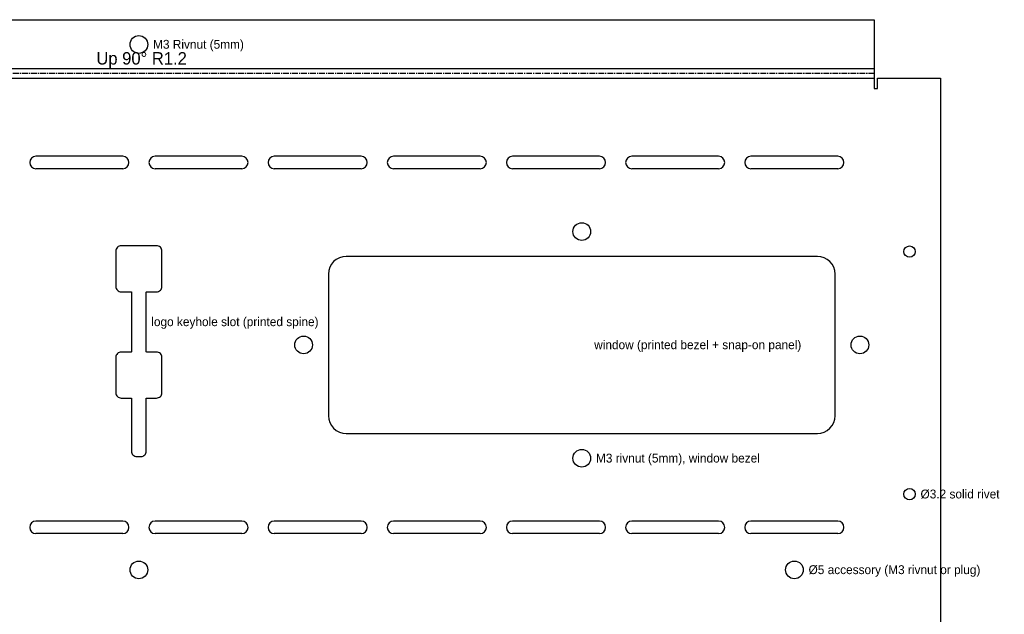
# Model space of a CAD drawing. Header units: millimetres. Extents: x -409 to 433, y -214 to 332.
# Tile 3 of 3: x -34 to 244, y 164 to 332. Entities that reach past the tile are written whole.
import ezdxf

# ---------------------------------------------------------------- set-up
doc = ezdxf.new("R2010")
doc.units = ezdxf.units.MM
doc.linetypes.add('CENTER2', pattern=[2.541, 1.587, -0.318, 0.318, -0.318])
for name, color, linetype in [('Bend Center', 1, 'CENTER2'), ('Bend Notes', 3, 'CONTINUOUS'), ('Leaders', 5, 'CONTINUOUS'), ('Visible', 7, 'CONTINUOUS'), ('Visible Narrow', 8, 'CONTINUOUS')]:
    doc.layers.add(name, color=color, linetype=linetype)

msp = doc.modelspace()

# ---------------------------------------------------------------- linework, layer by layer
at = {"layer": 'Bend Center'}
msp.add_line((207.5, 316.7715), (-207.5, 316.7715), dxfattribs=at)
at = {"layer": 'Visible'}
for p, q in [((-207.5, 331.9287), (207.5, 331.9287)), ((207.5, 331.9287), (207.5, 318.6287)), ((207.5, 318.6287), (207.5, 318.1287)), ((207.5, 318.1287), (207.5, 315.4143)), ((207.5, 315.4143), (207.5, 312.5143)), ((208.5, 312.5143), (208.5, 315.4143)), ((208.5, 315.4143), (226.2, 315.4143)), ((226.2, 315.4143), (226.2, 149.5143)), ((207.5, 312.5143), (208.5, 312.5143)), ((-4.5682, 293.3643), (-29.0682, 293.3643)), ((29.0682, 293.3643), (4.5682, 293.3643)), ((62.7045, 293.3643), (38.2045, 293.3643)), ((96.3409, 293.3643), (71.8409, 293.3643)), ((129.9773, 293.3643), (105.4773, 293.3643)), ((163.6136, 293.3643), (139.1136, 293.3643)), ((197.25, 293.3643), (172.75, 293.3643)), ((-4.5682, 289.8643), (-29.0682, 289.8643)), ((29.0682, 289.8643), (4.5682, 289.8643)), ((62.7045, 289.8643), (38.2045, 289.8643)), ((96.3409, 289.8643), (71.8409, 289.8643)), ((129.9773, 289.8643), (105.4773, 289.8643)), ((163.6136, 289.8643), (139.1136, 289.8643)), ((197.25, 289.8643), (172.75, 289.8643)), ((-6.4712, 266.907), (-6.5, 266.6143)), ((-6.3858, 267.1884), (-6.4712, 266.907)), ((-6.2472, 267.4477), (-6.3858, 267.1884)), ((-6.0607, 267.675), (-6.2472, 267.4477)), ((-5.8334, 267.8615), (-6.0607, 267.675)), ((-5.574, 268.0002), (-5.8334, 267.8615)), ((-5.2926, 268.0855), (-5.574, 268.0002)), ((-5, 268.1143), (-5.2926, 268.0855)), ((5, 268.1143), (-5, 268.1143)), ((5.2926, 268.0855), (5, 268.1143)), ((5.574, 268.0002), (5.2926, 268.0855)), ((5.8334, 267.8615), (5.574, 268.0002)), ((6.0607, 267.675), (5.8334, 267.8615)), ((6.2472, 267.4477), (6.0607, 267.675)), ((6.3858, 267.1884), (6.2472, 267.4477)), ((6.4712, 266.907), (6.3858, 267.1884)), ((6.5, 266.6143), (6.4712, 266.907)), ((-6.5, 266.6143), (-6.5, 256.6143)), ((6.5, 256.6143), (6.5, 266.6143)), ((55.7221, 264.2717), (54.9645, 263.6499)), ((56.5866, 264.7337), (55.7221, 264.2717)), ((57.5245, 265.0183), (56.5866, 264.7337)), ((58.5, 265.1143), (57.5245, 265.0183)), ((191.5, 265.1143), (58.5, 265.1143)), ((192.4755, 265.0183), (191.5, 265.1143)), ((193.4134, 264.7337), (192.4755, 265.0183)), ((194.2779, 264.2717), (193.4134, 264.7337)), ((195.0355, 263.6499), (194.2779, 264.2717)), ((53.8806, 262.0278), (53.5961, 261.0898)), ((54.3427, 262.8922), (53.8806, 262.0278)), ((54.9645, 263.6499), (54.3427, 262.8922)), ((195.6573, 262.8922), (195.0355, 263.6499)), ((196.1194, 262.0278), (195.6573, 262.8922)), ((196.4039, 261.0898), (196.1194, 262.0278)), ((53.5961, 261.0898), (53.5, 260.1143)), ((53.5, 260.1143), (53.5, 220.1143)), ((196.5, 260.1143), (196.4039, 261.0898)), ((196.5, 220.1143), (196.5, 260.1143)), ((-6.5, 256.6143), (-6.4712, 256.3217)), ((-6.4712, 256.3217), (-6.3858, 256.0403)), ((-6.3858, 256.0403), (-6.2472, 255.781)), ((-6.2472, 255.781), (-6.0607, 255.5537)), ((6.0607, 255.5537), (6.2472, 255.781)), ((6.2472, 255.781), (6.3858, 256.0403)), ((6.3858, 256.0403), (6.4712, 256.3217)), ((6.4712, 256.3217), (6.5, 256.6143)), ((-6.0607, 255.5537), (-5.8334, 255.3671)), ((-5.8334, 255.3671), (-5.574, 255.2285)), ((-5.574, 255.2285), (-5.2926, 255.1432)), ((-5.2926, 255.1432), (-5, 255.1143)), ((-5, 255.1143), (-2.1737, 255.1143)), ((-2.1737, 255.1143), (-2.1066, 255.1077)), ((-2.1066, 255.1077), (-2.1, 255.0406)), ((-2.1, 255.0406), (-2.1, 238.188)), ((2.1, 255.0406), (2.1066, 255.1077)), ((2.1, 238.188), (2.1, 255.0406)), ((2.1066, 255.1077), (2.1737, 255.1143)), ((2.1737, 255.1143), (5, 255.1143)), ((5, 255.1143), (5.2926, 255.1432)), ((5.2926, 255.1432), (5.574, 255.2285)), ((5.574, 255.2285), (5.8334, 255.3671)), ((5.8334, 255.3671), (6.0607, 255.5537)), ((-6.4712, 236.907), (-6.5, 236.6143)), ((-6.5, 236.6143), (-6.5, 226.6143)), ((-6.3858, 237.1884), (-6.4712, 236.907)), ((-6.2472, 237.4477), (-6.3858, 237.1884)), ((-6.0607, 237.675), (-6.2472, 237.4477)), ((-5.8334, 237.8615), (-6.0607, 237.675)), ((-5.574, 238.0002), (-5.8334, 237.8615)), ((-5.2926, 238.0855), (-5.574, 238.0002)), ((-5, 238.1143), (-5.2926, 238.0855)), ((-2.1737, 238.1143), (-5, 238.1143)), ((-2.1066, 238.1209), (-2.1737, 238.1143)), ((-2.1, 238.188), (-2.1066, 238.1209)), ((2.1066, 238.1209), (2.1, 238.188)), ((2.1737, 238.1143), (2.1066, 238.1209)), ((5, 238.1143), (2.1737, 238.1143)), ((5.2926, 238.0855), (5, 238.1143)), ((5.574, 238.0002), (5.2926, 238.0855)), ((5.8334, 237.8615), (5.574, 238.0002)), ((6.0607, 237.675), (5.8334, 237.8615)), ((6.2472, 237.4477), (6.0607, 237.675)), ((6.3858, 237.1884), (6.2472, 237.4477)), ((6.4712, 236.907), (6.3858, 237.1884)), ((6.5, 236.6143), (6.4712, 236.907)), ((6.5, 226.6143), (6.5, 236.6143)), ((-6.5, 226.6143), (-6.4712, 226.3217)), ((-6.4712, 226.3217), (-6.3858, 226.0403)), ((-6.3858, 226.0403), (-6.2472, 225.781)), ((-6.2472, 225.781), (-6.0607, 225.5537)), ((-6.0607, 225.5537), (-5.8334, 225.3671)), ((-5.8334, 225.3671), (-5.574, 225.2285)), ((-5.574, 225.2285), (-5.2926, 225.1432)), ((-5.2926, 225.1432), (-5, 225.1143)), ((-5, 225.1143), (-2.1737, 225.1143)), ((-2.1737, 225.1143), (-2.1066, 225.1077)), ((-2.1066, 225.1077), (-2.1, 225.0406)), ((2.1, 225.0406), (2.1066, 225.1077)), ((2.1066, 225.1077), (2.1737, 225.1143)), ((2.1737, 225.1143), (5, 225.1143)), ((5, 225.1143), (5.2926, 225.1432)), ((5.2926, 225.1432), (5.574, 225.2285)), ((5.574, 225.2285), (5.8334, 225.3671)), ((5.8334, 225.3671), (6.0607, 225.5537)), ((6.0607, 225.5537), (6.2472, 225.781)), ((6.2472, 225.781), (6.3858, 226.0403)), ((6.3858, 226.0403), (6.4712, 226.3217)), ((6.4712, 226.3217), (6.5, 226.6143)), ((-2.1, 225.0406), (-2.1, 210.1143)), ((2.1, 210.1143), (2.1, 225.0406)), ((53.5, 220.1143), (53.5961, 219.1389)), ((196.4039, 219.1389), (196.5, 220.1143)), ((53.5961, 219.1389), (53.8806, 218.2009)), ((53.8806, 218.2009), (54.3427, 217.3365)), ((54.3427, 217.3365), (54.9645, 216.5788)), ((195.0355, 216.5788), (195.6573, 217.3365)), ((195.6573, 217.3365), (196.1194, 218.2009)), ((196.1194, 218.2009), (196.4039, 219.1389)), ((54.9645, 216.5788), (55.7221, 215.957)), ((55.7221, 215.957), (56.5866, 215.4949)), ((56.5866, 215.4949), (57.5245, 215.2104)), ((57.5245, 215.2104), (58.5, 215.1143)), ((58.5, 215.1143), (191.5, 215.1143)), ((191.5, 215.1143), (192.4755, 215.2104)), ((192.4755, 215.2104), (193.4134, 215.4949)), ((193.4134, 215.4949), (194.2779, 215.957)), ((194.2779, 215.957), (195.0355, 216.5788)), ((-2.1, 210.1143), (-2.0712, 209.8217)), ((-2.0712, 209.8217), (-1.9858, 209.5403)), ((-1.9858, 209.5403), (-1.8472, 209.281)), ((-1.8472, 209.281), (-1.6607, 209.0537)), ((-1.6607, 209.0537), (-1.4334, 208.8671)), ((-1.4334, 208.8671), (-1.174, 208.7285)), ((-1.174, 208.7285), (-0.8926, 208.6432)), ((-0.8926, 208.6432), (-0.6, 208.6143)), ((-0.6, 208.6143), (0.6, 208.6143)), ((0.6, 208.6143), (0.8926, 208.6432)), ((0.8926, 208.6432), (1.174, 208.7285)), ((1.174, 208.7285), (1.4334, 208.8671)), ((1.4334, 208.8671), (1.6607, 209.0537)), ((1.6607, 209.0537), (1.8472, 209.281)), ((1.8472, 209.281), (1.9858, 209.5403)), ((1.9858, 209.5403), (2.0712, 209.8217)), ((2.0712, 209.8217), (2.1, 210.1143)), ((-4.5682, 190.3643), (-29.0682, 190.3643)), ((29.0682, 190.3643), (4.5682, 190.3643)), ((62.7045, 190.3643), (38.2045, 190.3643)), ((96.3409, 190.3643), (71.8409, 190.3643)), ((129.9773, 190.3643), (105.4773, 190.3643)), ((163.6136, 190.3643), (139.1136, 190.3643)), ((197.25, 190.3643), (172.75, 190.3643)), ((-4.5682, 186.8643), (-29.0682, 186.8643)), ((29.0682, 186.8643), (4.5682, 186.8643)), ((62.7045, 186.8643), (38.2045, 186.8643)), ((96.3409, 186.8643), (71.8409, 186.8643)), ((129.9773, 186.8643), (105.4773, 186.8643)), ((163.6136, 186.8643), (139.1136, 186.8643)), ((197.25, 186.8643), (172.75, 186.8643))]:
    msp.add_line(p, q, dxfattribs=at)
for centre, radius in [((0, 324.9287), 2.5), ((125, 272.1143), 2.5), ((217.5, 266.4543), 1.6), ((46.5, 240.1143), 2.5), ((203.5, 240.1143), 2.5), ((125, 208.1143), 2.5), ((217.5, 197.9743), 1.6), ((0, 176.6143), 2.5), ((185, 176.6143), 2.5)]:
    msp.add_circle(centre, radius, dxfattribs=at)
for centre, start, end in [((-29.0682, 291.6143), 90, 270), ((-4.5682, 291.6143), 270, 90), ((4.5682, 291.6143), 90, 270), ((29.0682, 291.6143), 270, 90), ((38.2045, 291.6143), 90, 270), ((62.7045, 291.6143), 270, 90), ((71.8409, 291.6143), 90, 270), ((96.3409, 291.6143), 270, 90), ((105.4773, 291.6143), 90, 270), ((129.9773, 291.6143), 270, 90), ((139.1136, 291.6143), 90, 270), ((163.6136, 291.6143), 270, 90), ((172.75, 291.6143), 90, 270), ((197.25, 291.6143), 270, 90), ((-29.0682, 188.6143), 90, 270), ((-4.5682, 188.6143), 270, 90), ((4.5682, 188.6143), 90, 270), ((29.0682, 188.6143), 270, 90), ((38.2045, 188.6143), 90, 270), ((62.7045, 188.6143), 270, 90), ((71.8409, 188.6143), 90, 270), ((96.3409, 188.6143), 270, 90), ((105.4773, 188.6143), 90, 270), ((129.9773, 188.6143), 270, 90), ((139.1136, 188.6143), 90, 270), ((163.6136, 188.6143), 270, 90), ((172.75, 188.6143), 90, 270), ((197.25, 188.6143), 270, 90)]:
    msp.add_arc(centre, 1.75, start, end, dxfattribs=at)
at = {"layer": 'Visible Narrow'}
for p, q in [((-207.5, 318.1287), (207.5, 318.1287)), ((-207.5, 315.4143), (207.5, 315.4143))]:
    msp.add_line(p, q, dxfattribs=at)

# ---------------------------------------------------------------- texts
at = {"layer": 'Bend Notes'}
msp.add_text('Up 90%%D R1.2', height=3.5, dxfattribs=at).set_placement((-12, 319.2715))
at = {"layer": 'Leaders'}
for s, p in [('M3 Rivnut (5mm)', (4, 323.7287)), ('logo keyhole slot (printed spine)', (3.5, 245.4143)), ('window (printed bezel + snap-on panel)', (128.5, 238.9143)), ('M3 rivnut (5mm), window bezel', (129, 206.9143)), ('%%c3.2 solid rivet', (220.6, 196.7743)), ('%%c5 accessory (M3 rivnut or plug)', (189, 175.4143))]:
    msp.add_text(s, height=2.5, dxfattribs=at).set_placement(p)

doc.saveas('drawing.dxf')
